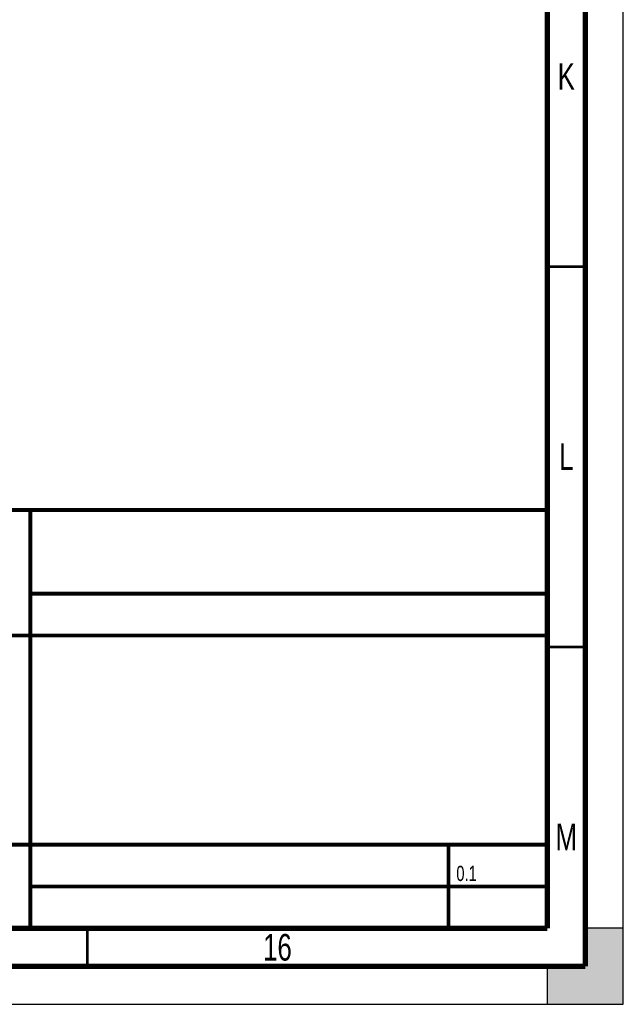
# Paper-space layout 'SUBMITTAL_E2H_2_1' of a CAD drawing. Header units: millimetres. Extents: x 0 to 841, y 0 to 594.
# Tile 52 of 67: x 762 to 841, y 0 to 129. Entities that reach past the tile are written whole.
import ezdxf

# ---------------------------------------------------------------- set-up
doc = ezdxf.new("R2010")
doc.units = ezdxf.units.MM
doc.header["$LTSCALE"] = 46.255
doc.layers.get('0').update_dxf_attribs({"linetype": 'CONTINUOUS'})
doc.styles.get("Standard").update_dxf_attribs({"font": 'txt', "width": 0.725})

psp = doc.layouts.new('SUBMITTAL_E2H_2_1')

# ---------------------------------------------------------------- hatches: boundary and pattern name
at = {"linetype": 'CONTINUOUS'}
h = psp.add_hatch(color=7, dxfattribs=at)
h.paths.add_polyline_path([(0, 10), (5, 10), (5, 5), (10, 5), (10, 0), (0, 0)])
h.paths.add_polyline_path([(0, 594), (10, 594), (10, 589), (5, 589), (5, 584), (0, 584)])
h.paths.add_polyline_path([(841, 0), (841, 10), (836, 10), (836, 5), (831, 5), (831, 0)])
h.paths.add_polyline_path([(836, 584), (836, 589), (831, 589), (831, 594), (841, 594), (841, 584)])

# ---------------------------------------------------------------- linework, layer by layer
at = {"color": 7, "linetype": 'CONTINUOUS'}
for p, q in [((841, 0), (841, 594)), ((841, 0), (841, 594)), ((841, 10), (836, 10)), ((836, 10), (836, 5)), ((841, 10), (836, 10)), ((841, 0), (841, 10)), ((836, 5), (831, 5)), ((831, 5), (831, 0)), ((831, 5), (831, 0)), ((0, 0), (841, 0)), ((0, 0), (841, 0)), ((831, 0), (841, 0))]:
    psp.add_line(p, q, dxfattribs=at)
for points, const_width in [([(836, 5), (836, 589)], 0.7), ([(831, 10), (831, 584)], 0.7), ([(831, 97), (836, 97)], 0.35), ([(651, 65), (831, 65)], 0.5), ([(763, 65), (763, 10)], 0.5), ([(763, 54), (831, 54)], 0.5), ([(651, 48.5), (831, 48.5)], 0.5), ([(831, 47), (836, 47)], 0.35), ([(651, 21), (831, 21)], 0.5), ([(818, 10), (818, 21)], 0.5), ([(831, 15.5), (763, 15.5)], 0.5), ([(20, 10), (831, 10)], 0.7), ([(770.5, 5), (770.5, 10)], 0.35), ([(15, 5), (836, 5)], 0.7)]:
    psp.add_lwpolyline(points, dxfattribs=dict(at, const_width=const_width))

# ---------------------------------------------------------------- texts
at = {"color": 2, "linetype": 'CONTINUOUS', "line_spacing_factor": 0.9}
for s, insert, char_height, width, attachment_point in [('K', (833.5, 123.75), 3.5, 2.5375, 2), ('L', (833.5, 73.75), 3.5, 2.5375, 2), ('M', (833.5, 23.75), 3.5, 2.5375, 2), ('0.1', (819.03, 18.21), 2, 4.35, 1), ('16', (795.5, 9.25), 3.5, 5.075, 2)]:
    psp.add_mtext(s, dxfattribs=dict(at, insert=insert, char_height=char_height, width=width, attachment_point=attachment_point))

doc.saveas('drawing.dxf')
